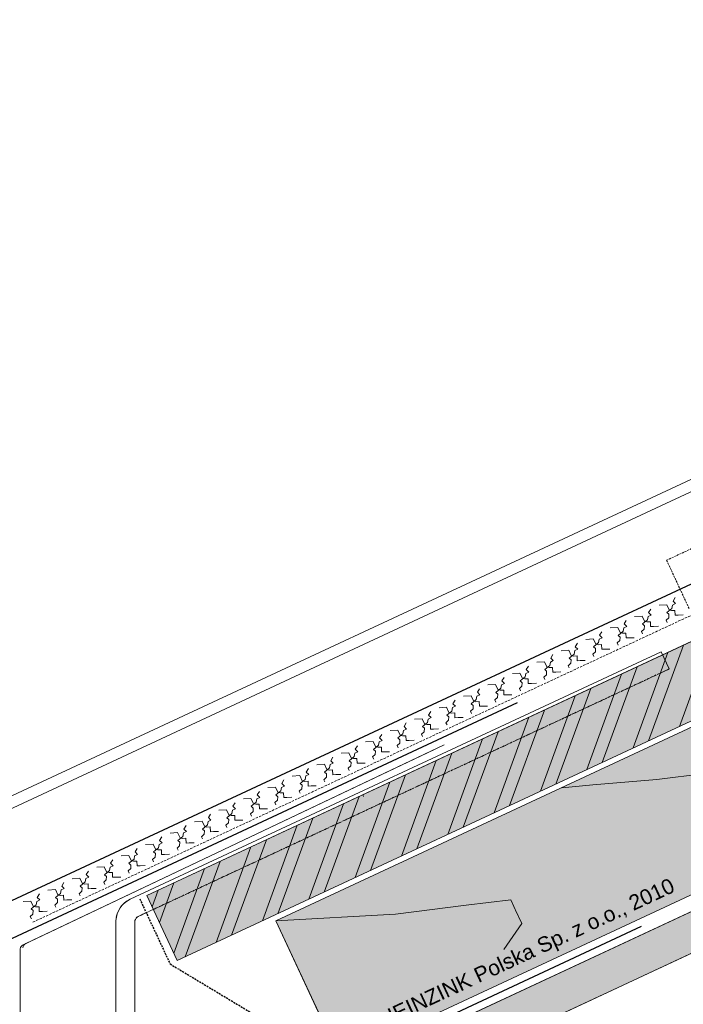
# Model space of a CAD drawing. Header units: millimetres. Extents: x -1427 to 15787, y -1578 to 5789.
# Tile 109 of 152: x -1276 to -1101, y 2090 to 2350. Entities that reach past the tile are written whole.
import ezdxf

# ---------------------------------------------------------------- set-up
doc = ezdxf.new("R2010")
doc.units = ezdxf.units.MM
doc.linetypes.add('STRICHLINIE', pattern=[0.75, 0.5, -0.25])
doc.linetypes.add('STRICHLINIE2', pattern=[9.525, 6.35, -3.175])
for name, color, linetype, lineweight in [('Brettholz Schnitt Holzmaserung', 253, 'Continuous', 15), ('Brettholz Umrisslinie', 7, 'Continuous', 9), ('Holzwerkstoffplatte Schnittschraffur', 253, 'Continuous', 15), ('Holzwerkstoffplatte Umrisslinie', 7, 'Continuous', 9), ('Kantholz Ansicht Holzmaserung', 253, 'Continuous', 15), ('Kantholz Umrisslinie', 7, 'Continuous', 9), ('KOPIERRECHT', 7, 'Continuous', 15), ('Schiebehaft', 7, 'STRICHLINIE', 15), ('STAHL', 7, 'Continuous', 15), ('strukturierte Trennlage', 7, 'STRICHLINIE2', 15), ('strukturierte Trennlage (X)', 7, 'Continuous', 15), ('Tragwerk Schraffur', 253, 'Continuous', 15), ('Tragwerk Umrisslinie', 7, 'Continuous', 9), ('Zink Ansicht', 7, 'Continuous', 20), ('Zink geschnitten Lochblech', 7, 'STRICHLINIE', 30), ('Zink geschnitten Vollmaterial', 7, 'Continuous', 30)]:
    doc.layers.add(name, color=color, linetype=linetype, lineweight=lineweight)
doc.layers.add('Schraffur Holz Ansicht', color=7, linetype='Continuous', true_color=0xfae9c2)
doc.layers.add('Schraffur Holz geschnitten', color=7, linetype='Continuous', true_color=0xf7dc9c)
doc.styles.get("Standard").update_dxf_attribs({"font": 'arial.ttf'})

msp = doc.modelspace()

# ---------------------------------------------------------------- hatches: boundary and pattern name
at = {"layer": 'Holzwerkstoffplatte Schnittschraffur'}
h = msp.add_hatch(dxfattribs=at)
h.set_pattern_fill('ANSI32', color=256, angle=25, style=0)
h.set_pattern_definition([(70, (-1604.753, 2983.068), (-8.95057, 3.25774), []), (70, (-1600.684, 2984.966), (-8.95057, 3.25774), [])])
edge = h.paths.add_edge_path()
edge.add_line((-1097.65409, 2186.56942), (-1242.64512, 2118.92109))
edge.add_line((-1089.64222, 2169.39755), (-1097.65409, 2186.56942))
edge.add_line((-1234.63695, 2101.7475), (-1089.64222, 2169.39755))
edge.add_line((-1234.63695, 2101.7475), (-1242.64618, 2118.92336))
at = {"layer": 'Schraffur Holz Ansicht'}
h = msp.add_hatch(color=256, dxfattribs=at)
h.paths.add_polyline_path([(-814.37127, 2296.04895), (-1208.62005, 2112.20773), (-1191.71532, 2075.95541), (-797.45888, 2259.80021)])
h.paths.add_polyline_path([(-1024.61682, 2179.91479), (-1012.32145, 2179.91479), (-1012.32145, 2169.38614), (-1024.61682, 2169.38614)], flags=24)
h.paths.add_polyline_path([(-1192.08885, 2084.12654), (-1104.60357, 2124.9216), (-1101.56971, 2118.41547), (-1189.055, 2077.62042)], flags=24)
at = {"layer": 'Schraffur Holz geschnitten'}
h = msp.add_hatch(color=256, dxfattribs=at)
h.paths.add_polyline_path([(-1240.93083, 2115.24478), (-1234.63695, 2101.7475), (-1089.64222, 2169.39755), (-1097.65409, 2186.56942), (-1106.71626, 2182.3413), (-1104.98756, 2178.63617)])
h.paths.add_polyline_path([(-1104.98756, 2178.63617), (-1106.71626, 2182.3413), (-1242.64512, 2118.92109), (-1240.93083, 2115.24478)])
at = {"layer": 'Tragwerk Schraffur'}
msp.add_hatch(color=256, dxfattribs=at).paths.add_polyline_path([(-790.27187, 2247.70428), (-794.49805, 2256.76736), (-1183.32746, 2075.45322), (-1183.32746, 1954.6188), (-1174.38334, 1954.6188), (-1174.38334, 2068.59016)])

# ---------------------------------------------------------------- linework, layer by layer
at = {"layer": 'Brettholz Schnitt Holzmaserung'}
msp.add_line((-1185.5644, 2145.0622), (-1185.74871, 2145.45745), dxfattribs=at)
at = {"layer": 'Brettholz Umrisslinie'}
msp.add_line((-1097.66875, 2186.56258), (-1242.6592, 2118.91453), dxfattribs=at)
at = {"layer": 'Holzwerkstoffplatte Umrisslinie'}
for p, q in [((-1097.65409, 2186.56942), (-1242.64512, 2118.92109)), ((-1234.63695, 2101.7475), (-1089.64222, 2169.39755)), ((-1234.63695, 2101.7475), (-1242.64618, 2118.92336))]:
    msp.add_line(p, q, dxfattribs=at)
at = {"layer": 'Kantholz Ansicht Holzmaserung'}
for p, q in [((-1108.26539, 2149.49849), (-1089.57751, 2151.81719)), ((-1125.07335, 2148.13592), (-1108.26539, 2149.49849)), ((-1133.27486, 2147.34176), (-1125.07335, 2148.13592)), ((-1177.15227, 2114.00956), (-1158.46439, 2116.32826)), ((-1158.46439, 2116.32826), (-1146.73023, 2117.8018)), ((-1146.73023, 2117.8018), (-1145.09712, 2114.2996)), ((-1208.62005, 2112.20773), (-1177.15227, 2114.00956)), ((-1145.45487, 2115.03006), (-1143.82177, 2111.52785)), ((-1143.82177, 2111.52785), (-1148.56733, 2104.66361))]:
    msp.add_line(p, q, dxfattribs=at)
at = {"layer": 'Kantholz Umrisslinie'}
msp.add_line((-1208.62005, 2112.20773), (-1191.71532, 2075.95541), dxfattribs=at)
msp.add_lwpolyline([(-1191.71532, 2075.95541), (-1208.62005, 2112.20773), (-814.37127, 2296.04895), (-797.45888, 2259.80021), (-797.45888, 2259.80021), (-1191.71532, 2075.95541)], close=True, dxfattribs=at)
at = {"layer": 'Schiebehaft', "linetype": 'STRICHLINIE'}
for q in [(-1053.55663, 2231.59675), (-1099.75267, 2194.60789)]:
    msp.add_line((-1105.66932, 2207.2962), q, dxfattribs=at)
at = {"layer": 'STAHL'}
for p, q in [((-1247.04485, 2117.91341), (-1107.11529, 2183.15828)), ((-1247.03465, 2117.9138), (-1107.09957, 2183.16285)), ((-1107.11432, 2183.15873), (-1105.00328, 2178.63159)), ((-1107.09957, 2183.16285), (-1104.98756, 2178.63617)), ((-1275.20428, 2105.93102), (-1164.24685, 2158.65897)), ((-1274.51538, 2106.25839), (-1166.83725, 2157.45173)), ((-1250.75914, 2030.0735), (-1250.764, 2112.28804)), ((-1245.764, 2112.28804), (-1245.764, 2030.07351)), ((-1276.05921, 2024.83111), (-1276.03768, 2104.83668))]:
    msp.add_line(p, q, dxfattribs=at)
at = {"layer": 'STAHL', "linetype": 'STRICHLINIE'}
msp.add_line((-1104.98756, 2178.63617), (-1244.92156, 2113.38226), dxfattribs=at)
at = {"layer": 'STAHL', "linetype": 'STRICHLINIE2', "ltscale": 0.1}
msp.add_line((-1105.00328, 2178.63159), (-1244.92072, 2113.38703), dxfattribs=at)
at = {"layer": 'STAHL'}
for centre, radius, start, end in [((-1244.32147, 2112.07078), 6.44619, 114.8829362, 178.0685695), ((-1244.28763, 2112.02279, 0), 6.5, 114.9999966, 170.0000015), ((-1244.28763, 2112.02279, 0), 1.5, 114.9999966, 170.0000015), ((-1244.28679, 2112.02757), 1.5, 114.9999966, 170.0000015), ((-1274.56047, 2104.57621), 1.5, 115.4174784, 169.9999984), ((-1273.87157, 2104.90358), 1.5, 115.4174784, 169.9999984)]:
    msp.add_arc(centre, radius, start, end, dxfattribs=at)
at = {"layer": 'strukturierte Trennlage', "ltscale": 0.1}
msp.add_line((-1272.64373, 2111.89776), (-825.68786, 2320.3167), dxfattribs=at)
at = {"layer": 'strukturierte Trennlage (X)'}
for p, q in [((-1103.98309, 2196.52787), (-1103.39949, 2197.44697)), ((-1103.30595, 2195.8596), (-1103.98309, 2196.52787)), ((-1110.42647, 2193.52327), (-1109.84287, 2194.44237)), ((-1109.74933, 2192.855), (-1110.42647, 2193.52327)), ((-1107.65506, 2195.46256), (-1105.65057, 2195.58162)), ((-1105.65057, 2195.58162), (-1105.02598, 2194.2422)), ((-1105.58194, 2193.50499), (-1104.26386, 2194.59758)), ((-1105.05868, 2193.04612), (-1105.58194, 2193.50499)), ((-1105.02598, 2194.2422), (-1104.40412, 2194.05422)), ((-1104.40412, 2194.05422), (-1103.49124, 2194.08629)), ((-1104.26386, 2194.59758), (-1104.09117, 2195.49344)), ((-1104.09117, 2195.49344), (-1103.30595, 2195.8596)), ((-1103.49124, 2194.08629), (-1103.44706, 2192.8289)), ((-1116.86985, 2190.51868), (-1116.28625, 2191.43777)), ((-1114.09844, 2192.45797), (-1112.09395, 2192.57702)), ((-1112.09395, 2192.57702), (-1111.46936, 2191.2376)), ((-1112.02532, 2190.50039), (-1110.70725, 2191.59298)), ((-1111.46936, 2191.2376), (-1110.8475, 2191.04962)), ((-1110.8475, 2191.04962), (-1109.93462, 2191.08169)), ((-1110.70725, 2191.59298), (-1110.53455, 2192.48885)), ((-1110.53455, 2192.48885), (-1109.74933, 2192.855)), ((-1109.93462, 2191.08169), (-1109.89044, 2189.8243)), ((-1105.81349, 2191.51331), (-1105.11746, 2192.14714)), ((-1105.53882, 2190.92427), (-1105.81349, 2191.51331)), ((-1105.11746, 2192.14714), (-1105.05868, 2193.04612)), ((-1103.44706, 2192.8289), (-1102.63864, 2192.8573)), ((-1102.63864, 2192.8573), (-1101.32943, 2192.88714)), ((-1123.31323, 2187.51408), (-1122.72963, 2188.43318)), ((-1120.54182, 2189.45337), (-1118.53733, 2189.57243)), ((-1118.53733, 2189.57243), (-1117.91275, 2188.233)), ((-1118.4687, 2187.4958), (-1117.15063, 2188.58838)), ((-1117.91275, 2188.233), (-1117.29088, 2188.04502)), ((-1117.15063, 2188.58838), (-1116.97793, 2189.48425)), ((-1116.97793, 2189.48425), (-1116.19272, 2189.8504)), ((-1116.19272, 2189.8504), (-1116.86985, 2190.51868)), ((-1112.25687, 2188.50871), (-1111.56085, 2189.14254)), ((-1111.9822, 2187.91967), (-1112.25687, 2188.50871)), ((-1111.50207, 2190.04152), (-1112.02532, 2190.50039)), ((-1111.56085, 2189.14254), (-1111.50207, 2190.04152)), ((-1109.89044, 2189.8243), (-1109.08203, 2189.8527)), ((-1109.08203, 2189.8527), (-1107.77281, 2189.88254)), ((-1126.9852, 2186.44877), (-1124.98071, 2186.56783)), ((-1124.98071, 2186.56783), (-1124.35613, 2185.2284)), ((-1124.91209, 2184.4912), (-1123.59401, 2185.58378)), ((-1123.59401, 2185.58378), (-1123.42132, 2186.47965)), ((-1123.42132, 2186.47965), (-1122.6361, 2186.8458)), ((-1122.6361, 2186.8458), (-1123.31323, 2187.51408)), ((-1118.70026, 2185.50411), (-1118.00423, 2186.13794)), ((-1117.94545, 2187.03692), (-1118.4687, 2187.4958)), ((-1118.00423, 2186.13794), (-1117.94545, 2187.03692)), ((-1117.29088, 2188.04502), (-1116.378, 2188.0771)), ((-1116.378, 2188.0771), (-1116.33383, 2186.8197)), ((-1116.33383, 2186.8197), (-1115.52541, 2186.8481)), ((-1115.52541, 2186.8481), (-1114.21619, 2186.87794)), ((-1133.42859, 2183.44417), (-1131.42409, 2183.56323)), ((-1131.42409, 2183.56323), (-1130.79951, 2182.2238)), ((-1130.03739, 2182.57919), (-1129.8647, 2183.47505)), ((-1129.8647, 2183.47505), (-1129.07948, 2183.8412)), ((-1129.75661, 2184.50948), (-1129.17301, 2185.42858)), ((-1129.07948, 2183.8412), (-1129.75661, 2184.50948)), ((-1125.14364, 2182.49952), (-1124.44761, 2183.13334)), ((-1124.38883, 2184.03232), (-1124.91209, 2184.4912)), ((-1124.44761, 2183.13334), (-1124.38883, 2184.03232)), ((-1124.35613, 2185.2284), (-1123.73426, 2185.04043)), ((-1123.73426, 2185.04043), (-1122.82138, 2185.0725)), ((-1122.82138, 2185.0725), (-1122.77721, 2183.8151)), ((-1122.77721, 2183.8151), (-1121.96879, 2183.84351)), ((-1121.96879, 2183.84351), (-1120.65957, 2183.87334)), ((-1118.42558, 2184.91507), (-1118.70026, 2185.50411)), ((-1139.87197, 2180.43957), (-1137.86748, 2180.55863)), ((-1137.86748, 2180.55863), (-1137.24289, 2179.21921)), ((-1136.48077, 2179.57459), (-1136.30808, 2180.47045)), ((-1136.30808, 2180.47045), (-1135.52286, 2180.83661)), ((-1136.2, 2181.50488), (-1135.61639, 2182.42398)), ((-1135.52286, 2180.83661), (-1136.2, 2181.50488)), ((-1131.35547, 2181.4866), (-1130.03739, 2182.57919)), ((-1130.83221, 2181.02772), (-1131.35547, 2181.4866)), ((-1130.89099, 2180.12875), (-1130.83221, 2181.02772)), ((-1130.79951, 2182.2238), (-1130.17764, 2182.03583)), ((-1130.17764, 2182.03583), (-1129.26476, 2182.0679)), ((-1129.26476, 2182.0679), (-1129.22059, 2180.8105)), ((-1129.22059, 2180.8105), (-1128.41217, 2180.83891)), ((-1128.41217, 2180.83891), (-1127.10296, 2180.86875)), ((-1124.86896, 2181.91047), (-1125.14364, 2182.49952)), ((-1142.75146, 2177.46585), (-1141.96624, 2177.83201)), ((-1142.64338, 2178.50028), (-1142.05978, 2179.41938)), ((-1141.96624, 2177.83201), (-1142.64338, 2178.50028)), ((-1137.79885, 2178.482), (-1136.48077, 2179.57459)), ((-1137.27559, 2178.02312), (-1137.79885, 2178.482)), ((-1137.33437, 2177.12415), (-1137.27559, 2178.02312)), ((-1137.24289, 2179.21921), (-1136.62103, 2179.03123)), ((-1136.62103, 2179.03123), (-1135.70815, 2179.0633)), ((-1135.70815, 2179.0633), (-1135.66397, 2177.80591)), ((-1135.66397, 2177.80591), (-1134.85555, 2177.83431)), ((-1134.85555, 2177.83431), (-1133.54634, 2177.86415)), ((-1131.58702, 2179.49492), (-1130.89099, 2180.12875)), ((-1131.31234, 2178.90588), (-1131.58702, 2179.49492)), ((-1149.08676, 2175.49568), (-1148.50316, 2176.41478)), ((-1148.40962, 2174.82741), (-1149.08676, 2175.49568)), ((-1146.31535, 2177.43498), (-1144.31086, 2177.55403)), ((-1144.31086, 2177.55403), (-1143.68627, 2176.21461)), ((-1144.24223, 2175.4774), (-1142.92415, 2176.56999)), ((-1143.71897, 2175.01853), (-1144.24223, 2175.4774)), ((-1143.68627, 2176.21461), (-1143.06441, 2176.02663)), ((-1143.06441, 2176.02663), (-1142.15153, 2176.0587)), ((-1142.92415, 2176.56999), (-1142.75146, 2177.46585)), ((-1142.15153, 2176.0587), (-1142.10735, 2174.80131)), ((-1138.0304, 2176.49032), (-1137.33437, 2177.12415)), ((-1137.75573, 2175.90128), (-1138.0304, 2176.49032)), ((-1155.53014, 2172.49109), (-1154.94654, 2173.41019)), ((-1152.75873, 2174.43038), (-1150.75424, 2174.54944)), ((-1150.75424, 2174.54944), (-1150.12965, 2173.21001)), ((-1150.68561, 2172.4728), (-1149.36754, 2173.56539)), ((-1150.12965, 2173.21001), (-1149.50779, 2173.02203)), ((-1149.50779, 2173.02203), (-1148.59491, 2173.05411)), ((-1149.36754, 2173.56539), (-1149.19484, 2174.46126)), ((-1149.19484, 2174.46126), (-1148.40962, 2174.82741)), ((-1148.59491, 2173.05411), (-1148.55073, 2171.79671)), ((-1144.47378, 2173.48572), (-1143.77775, 2174.11955)), ((-1144.19911, 2172.89668), (-1144.47378, 2173.48572)), ((-1143.77775, 2174.11955), (-1143.71897, 2175.01853)), ((-1142.10735, 2174.80131), (-1141.29893, 2174.82971)), ((-1141.29893, 2174.82971), (-1139.98972, 2174.85955)), ((-1161.97352, 2169.48649), (-1161.38992, 2170.40559)), ((-1159.20211, 2171.42578), (-1157.19762, 2171.54484)), ((-1157.19762, 2171.54484), (-1156.57304, 2170.20541)), ((-1157.12899, 2169.46821), (-1155.81092, 2170.56079)), ((-1156.57304, 2170.20541), (-1155.95117, 2170.01743)), ((-1155.95117, 2170.01743), (-1155.03829, 2170.04951)), ((-1155.81092, 2170.56079), (-1155.63822, 2171.45666)), ((-1155.63822, 2171.45666), (-1154.85301, 2171.82281)), ((-1154.85301, 2171.82281), (-1155.53014, 2172.49109)), ((-1155.03829, 2170.04951), (-1154.99412, 2168.79211)), ((-1150.91716, 2170.48112), (-1150.22114, 2171.11495)), ((-1150.64249, 2169.89208), (-1150.91716, 2170.48112)), ((-1150.16236, 2172.01393), (-1150.68561, 2172.4728)), ((-1150.22114, 2171.11495), (-1150.16236, 2172.01393)), ((-1148.55073, 2171.79671), (-1147.74232, 2171.82511)), ((-1147.74232, 2171.82511), (-1146.4331, 2171.85495)), ((-1168.4169, 2166.48189), (-1167.8333, 2167.40099)), ((-1165.64549, 2168.42118), (-1163.641, 2168.54024)), ((-1163.641, 2168.54024), (-1163.01642, 2167.20081)), ((-1163.57238, 2166.46361), (-1162.2543, 2167.55619)), ((-1162.2543, 2167.55619), (-1162.08161, 2168.45206)), ((-1162.08161, 2168.45206), (-1161.29639, 2168.81821)), ((-1161.29639, 2168.81821), (-1161.97352, 2169.48649)), ((-1157.36055, 2167.47652), (-1156.66452, 2168.11035)), ((-1157.08587, 2166.88748), (-1157.36055, 2167.47652)), ((-1156.60574, 2169.00933), (-1157.12899, 2169.46821)), ((-1156.66452, 2168.11035), (-1156.60574, 2169.00933)), ((-1154.99412, 2168.79211), (-1154.1857, 2168.82051)), ((-1154.1857, 2168.82051), (-1152.87648, 2168.85035)), ((-1172.08888, 2165.41658), (-1170.08438, 2165.53564)), ((-1170.08438, 2165.53564), (-1169.4598, 2164.19621)), ((-1168.69768, 2164.5516), (-1168.52499, 2165.44746)), ((-1168.52499, 2165.44746), (-1167.73977, 2165.81361)), ((-1167.73977, 2165.81361), (-1168.4169, 2166.48189)), ((-1163.80393, 2164.47193), (-1163.1079, 2165.10575)), ((-1163.04912, 2166.00473), (-1163.57238, 2166.46361)), ((-1163.1079, 2165.10575), (-1163.04912, 2166.00473)), ((-1163.01642, 2167.20081), (-1162.39455, 2167.01284)), ((-1162.39455, 2167.01284), (-1161.48167, 2167.04491)), ((-1161.48167, 2167.04491), (-1161.4375, 2165.78751)), ((-1161.4375, 2165.78751), (-1160.62908, 2165.81592)), ((-1160.62908, 2165.81592), (-1159.31986, 2165.84575)), ((-1178.53226, 2162.41198), (-1176.52777, 2162.53104)), ((-1176.52777, 2162.53104), (-1175.90318, 2161.19162)), ((-1175.14106, 2161.547), (-1174.96837, 2162.44286)), ((-1174.96837, 2162.44286), (-1174.18315, 2162.80902)), ((-1174.86029, 2163.47729), (-1174.27668, 2164.39639)), ((-1174.18315, 2162.80902), (-1174.86029, 2163.47729)), ((-1170.01576, 2163.45901), (-1168.69768, 2164.5516)), ((-1169.4925, 2163.00013), (-1170.01576, 2163.45901)), ((-1169.55128, 2162.10116), (-1169.4925, 2163.00013)), ((-1169.4598, 2164.19621), (-1168.83793, 2164.00824)), ((-1168.83793, 2164.00824), (-1167.92505, 2164.04031)), ((-1167.92505, 2164.04031), (-1167.88088, 2162.78292)), ((-1167.88088, 2162.78292), (-1167.07246, 2162.81132)), ((-1167.07246, 2162.81132), (-1165.76325, 2162.84116)), ((-1163.52925, 2163.88289), (-1163.80393, 2164.47193)), ((-1181.41175, 2159.43827), (-1180.62653, 2159.80442)), ((-1181.30367, 2160.47269), (-1180.72007, 2161.39179)), ((-1180.62653, 2159.80442), (-1181.30367, 2160.47269)), ((-1176.45914, 2160.45441), (-1175.14106, 2161.547)), ((-1175.93588, 2159.99554), (-1176.45914, 2160.45441)), ((-1175.99466, 2159.09656), (-1175.93588, 2159.99554)), ((-1175.90318, 2161.19162), (-1175.28132, 2161.00364)), ((-1175.28132, 2161.00364), (-1174.36844, 2161.03571)), ((-1174.36844, 2161.03571), (-1174.32426, 2159.77832)), ((-1174.32426, 2159.77832), (-1173.51584, 2159.80672)), ((-1173.51584, 2159.80672), (-1172.20663, 2159.83656)), ((-1170.24731, 2161.46733), (-1169.55128, 2162.10116)), ((-1169.97263, 2160.87829), (-1170.24731, 2161.46733)), ((-1187.74705, 2157.46809), (-1187.16345, 2158.38719)), ((-1187.06991, 2156.79982), (-1187.74705, 2157.46809)), ((-1184.97564, 2159.40739), (-1182.97115, 2159.52644)), ((-1182.97115, 2159.52644), (-1182.34656, 2158.18702)), ((-1182.90252, 2157.44981), (-1181.58444, 2158.5424)), ((-1182.37926, 2156.99094), (-1182.90252, 2157.44981)), ((-1182.43804, 2156.09196), (-1182.37926, 2156.99094)), ((-1182.34656, 2158.18702), (-1181.7247, 2157.99904)), ((-1181.7247, 2157.99904), (-1180.81182, 2158.03111)), ((-1181.58444, 2158.5424), (-1181.41175, 2159.43827)), ((-1180.81182, 2158.03111), (-1180.76764, 2156.77372)), ((-1176.69069, 2158.46273), (-1175.99466, 2159.09656)), ((-1176.41602, 2157.87369), (-1176.69069, 2158.46273)), ((-1194.19043, 2154.4635), (-1193.60683, 2155.3826)), ((-1193.5133, 2153.79522), (-1194.19043, 2154.4635)), ((-1191.41902, 2156.40279), (-1189.41453, 2156.52185)), ((-1189.41453, 2156.52185), (-1188.78994, 2155.18242)), ((-1189.3459, 2154.44522), (-1188.02783, 2155.5378)), ((-1188.82265, 2153.98634), (-1189.3459, 2154.44522)), ((-1188.78994, 2155.18242), (-1188.16808, 2154.99444)), ((-1188.16808, 2154.99444), (-1187.2552, 2155.02652)), ((-1188.02783, 2155.5378), (-1187.85513, 2156.43367)), ((-1187.85513, 2156.43367), (-1187.06991, 2156.79982)), ((-1187.2552, 2155.02652), (-1187.21102, 2153.76912)), ((-1183.13407, 2155.45813), (-1182.43804, 2156.09196)), ((-1182.8594, 2154.86909), (-1183.13407, 2155.45813)), ((-1180.76764, 2156.77372), (-1179.95923, 2156.80212)), ((-1179.95923, 2156.80212), (-1178.65001, 2156.83196)), ((-1200.63381, 2151.4589), (-1200.05021, 2152.378)), ((-1197.8624, 2153.39819), (-1195.85791, 2153.51725)), ((-1195.85791, 2153.51725), (-1195.23333, 2152.17782)), ((-1195.78928, 2151.44062), (-1194.47121, 2152.5332)), ((-1195.23333, 2152.17782), (-1194.61146, 2151.98985)), ((-1194.61146, 2151.98985), (-1193.69858, 2152.02192)), ((-1194.47121, 2152.5332), (-1194.29851, 2153.42907)), ((-1194.29851, 2153.42907), (-1193.5133, 2153.79522)), ((-1193.69858, 2152.02192), (-1193.65441, 2150.76452)), ((-1189.57745, 2152.45353), (-1188.88143, 2153.08736)), ((-1189.30278, 2151.86449), (-1189.57745, 2152.45353)), ((-1188.88143, 2153.08736), (-1188.82265, 2153.98634)), ((-1187.21102, 2153.76912), (-1186.40261, 2153.79752)), ((-1186.40261, 2153.79752), (-1185.09339, 2153.82736)), ((-1207.0772, 2148.4543), (-1206.49359, 2149.3734)), ((-1204.30578, 2150.39359), (-1202.30129, 2150.51265)), ((-1202.30129, 2150.51265), (-1201.67671, 2149.17322)), ((-1202.23267, 2148.43602), (-1200.91459, 2149.5286)), ((-1200.91459, 2149.5286), (-1200.7419, 2150.42447)), ((-1200.7419, 2150.42447), (-1199.95668, 2150.79062)), ((-1199.95668, 2150.79062), (-1200.63381, 2151.4589)), ((-1196.02084, 2149.44894), (-1195.32481, 2150.08276)), ((-1195.74616, 2148.85989), (-1196.02084, 2149.44894)), ((-1195.26603, 2150.98174), (-1195.78928, 2151.44062)), ((-1195.32481, 2150.08276), (-1195.26603, 2150.98174)), ((-1193.65441, 2150.76452), (-1192.84599, 2150.79292)), ((-1192.84599, 2150.79292), (-1191.53677, 2150.82276)), ((-1210.74917, 2147.38899), (-1208.74467, 2147.50805)), ((-1208.74467, 2147.50805), (-1208.12009, 2146.16862)), ((-1207.35797, 2146.52401), (-1207.18528, 2147.41987)), ((-1207.18528, 2147.41987), (-1206.40006, 2147.78603)), ((-1206.40006, 2147.78603), (-1207.0772, 2148.4543)), ((-1202.46422, 2146.44434), (-1201.76819, 2147.07817)), ((-1201.70941, 2147.97714), (-1202.23267, 2148.43602)), ((-1201.76819, 2147.07817), (-1201.70941, 2147.97714)), ((-1201.67671, 2149.17322), (-1201.05484, 2148.98525)), ((-1201.05484, 2148.98525), (-1200.14196, 2149.01732)), ((-1200.14196, 2149.01732), (-1200.09779, 2147.75992)), ((-1200.09779, 2147.75992), (-1199.28937, 2147.78833)), ((-1199.28937, 2147.78833), (-1197.98015, 2147.81817)), ((-1217.19255, 2144.38439), (-1215.18806, 2144.50345)), ((-1215.18806, 2144.50345), (-1214.56347, 2143.16403)), ((-1213.80135, 2143.51941), (-1213.62866, 2144.41527)), ((-1213.62866, 2144.41527), (-1212.84344, 2144.78143)), ((-1213.52058, 2145.4497), (-1212.93697, 2146.3688)), ((-1212.84344, 2144.78143), (-1213.52058, 2145.4497)), ((-1208.9076, 2143.43974), (-1208.21157, 2144.07357)), ((-1208.67605, 2145.43142), (-1207.35797, 2146.52401)), ((-1208.15279, 2144.97254), (-1208.67605, 2145.43142)), ((-1208.21157, 2144.07357), (-1208.15279, 2144.97254)), ((-1208.12009, 2146.16862), (-1207.49822, 2145.98065)), ((-1207.49822, 2145.98065), (-1206.58534, 2146.01272)), ((-1206.58534, 2146.01272), (-1206.54117, 2144.75533)), ((-1206.54117, 2144.75533), (-1205.73275, 2144.78373)), ((-1205.73275, 2144.78373), (-1204.42354, 2144.81357)), ((-1202.18954, 2145.8553), (-1202.46422, 2146.44434)), ((-1223.63593, 2141.3798), (-1221.63144, 2141.49885)), ((-1221.63144, 2141.49885), (-1221.00685, 2140.15943)), ((-1220.07204, 2141.41068), (-1219.28682, 2141.77683)), ((-1219.96396, 2142.4451), (-1219.38036, 2143.3642)), ((-1219.28682, 2141.77683), (-1219.96396, 2142.4451)), ((-1215.11943, 2142.42682), (-1213.80135, 2143.51941)), ((-1214.59617, 2141.96795), (-1215.11943, 2142.42682)), ((-1214.65495, 2141.06897), (-1214.59617, 2141.96795)), ((-1214.56347, 2143.16403), (-1213.94161, 2142.97605)), ((-1213.94161, 2142.97605), (-1213.02873, 2143.00812)), ((-1213.02873, 2143.00812), (-1212.98455, 2141.75073)), ((-1212.98455, 2141.75073), (-1212.17613, 2141.77913)), ((-1212.17613, 2141.77913), (-1210.86692, 2141.80897)), ((-1208.63292, 2142.8507), (-1208.9076, 2143.43974)), ((-1226.40734, 2139.44051), (-1225.82374, 2140.3596)), ((-1225.7302, 2138.77223), (-1226.40734, 2139.44051)), ((-1221.56281, 2139.42222), (-1220.24473, 2140.51481)), ((-1221.03955, 2138.96335), (-1221.56281, 2139.42222)), ((-1221.09833, 2138.06437), (-1221.03955, 2138.96335)), ((-1221.00685, 2140.15943), (-1220.38499, 2139.97145)), ((-1220.38499, 2139.97145), (-1219.47211, 2140.00352)), ((-1220.24473, 2140.51481), (-1220.07204, 2141.41068)), ((-1219.47211, 2140.00352), (-1219.42793, 2138.74613)), ((-1215.35098, 2140.43514), (-1214.65495, 2141.06897)), ((-1215.07631, 2139.8461), (-1215.35098, 2140.43514)), ((-1232.85072, 2136.43591), (-1232.26712, 2137.35501)), ((-1232.17359, 2135.76763), (-1232.85072, 2136.43591)), ((-1230.07931, 2138.3752), (-1228.07482, 2138.49426)), ((-1228.07482, 2138.49426), (-1227.45023, 2137.15483)), ((-1228.00619, 2136.41763), (-1226.68812, 2137.51021)), ((-1227.48294, 2135.95875), (-1228.00619, 2136.41763)), ((-1227.45023, 2137.15483), (-1226.82837, 2136.96685)), ((-1226.82837, 2136.96685), (-1225.91549, 2136.99893)), ((-1226.68812, 2137.51021), (-1226.51542, 2138.40608)), ((-1226.51542, 2138.40608), (-1225.7302, 2138.77223)), ((-1225.91549, 2136.99893), (-1225.87131, 2135.74153)), ((-1221.79436, 2137.43054), (-1221.09833, 2138.06437)), ((-1221.51969, 2136.8415), (-1221.79436, 2137.43054)), ((-1219.42793, 2138.74613), (-1218.61952, 2138.77453)), ((-1218.61952, 2138.77453), (-1217.3103, 2138.80437)), ((-1239.2941, 2133.43131), (-1238.7105, 2134.35041)), ((-1236.52269, 2135.3706), (-1234.5182, 2135.48966)), ((-1234.5182, 2135.48966), (-1233.89362, 2134.15023)), ((-1234.44958, 2133.41303), (-1233.1315, 2134.50561)), ((-1233.89362, 2134.15023), (-1233.27175, 2133.96226)), ((-1233.27175, 2133.96226), (-1232.35887, 2133.99433)), ((-1233.1315, 2134.50561), (-1232.9588, 2135.40148)), ((-1232.9588, 2135.40148), (-1232.17359, 2135.76763)), ((-1232.35887, 2133.99433), (-1232.3147, 2132.73693)), ((-1228.23774, 2134.42594), (-1227.54172, 2135.05977)), ((-1227.96307, 2133.8369), (-1228.23774, 2134.42594)), ((-1227.54172, 2135.05977), (-1227.48294, 2135.95875)), ((-1225.87131, 2135.74153), (-1225.0629, 2135.76993)), ((-1225.0629, 2135.76993), (-1223.75368, 2135.79977)), ((-1245.73749, 2130.42671), (-1245.15388, 2131.34581)), ((-1242.96607, 2132.366), (-1240.96158, 2132.48506)), ((-1240.96158, 2132.48506), (-1240.337, 2131.14563)), ((-1240.89296, 2130.40843), (-1239.57488, 2131.50102)), ((-1240.337, 2131.14563), (-1239.71513, 2130.95766)), ((-1239.57488, 2131.50102), (-1239.40219, 2132.39688)), ((-1239.40219, 2132.39688), (-1238.61697, 2132.76303)), ((-1238.61697, 2132.76303), (-1239.2941, 2133.43131)), ((-1234.68113, 2131.42135), (-1233.9851, 2132.05517)), ((-1234.40645, 2130.8323), (-1234.68113, 2131.42135)), ((-1233.92632, 2132.95415), (-1234.44958, 2133.41303)), ((-1233.9851, 2132.05517), (-1233.92632, 2132.95415)), ((-1232.3147, 2132.73693), (-1231.50628, 2132.76534)), ((-1231.50628, 2132.76534), (-1230.19706, 2132.79517)), ((-1249.40946, 2129.3614), (-1247.40496, 2129.48046)), ((-1247.40496, 2129.48046), (-1246.78038, 2128.14104)), ((-1247.33634, 2127.40383), (-1246.01826, 2128.49642)), ((-1246.01826, 2128.49642), (-1245.84557, 2129.39228)), ((-1245.84557, 2129.39228), (-1245.06035, 2129.75844)), ((-1245.06035, 2129.75844), (-1245.73749, 2130.42671)), ((-1241.12451, 2128.41675), (-1240.42848, 2129.05058)), ((-1240.3697, 2129.94955), (-1240.89296, 2130.40843)), ((-1240.42848, 2129.05058), (-1240.3697, 2129.94955)), ((-1239.71513, 2130.95766), (-1238.80225, 2130.98973)), ((-1238.80225, 2130.98973), (-1238.75808, 2129.73234)), ((-1238.75808, 2129.73234), (-1237.94966, 2129.76074)), ((-1237.94966, 2129.76074), (-1236.64044, 2129.79058)), ((-1255.85284, 2126.35681), (-1253.84835, 2126.47586)), ((-1253.84835, 2126.47586), (-1253.22376, 2125.13644)), ((-1252.46164, 2125.49182), (-1252.28895, 2126.38768)), ((-1252.28895, 2126.38768), (-1251.50373, 2126.75384)), ((-1252.18087, 2127.42211), (-1251.59726, 2128.34121)), ((-1251.50373, 2126.75384), (-1252.18087, 2127.42211)), ((-1247.56789, 2125.41215), (-1246.87186, 2126.04598)), ((-1246.81308, 2126.94495), (-1247.33634, 2127.40383)), ((-1246.87186, 2126.04598), (-1246.81308, 2126.94495)), ((-1246.78038, 2128.14104), (-1246.15851, 2127.95306)), ((-1246.15851, 2127.95306), (-1245.24563, 2127.98513)), ((-1245.24563, 2127.98513), (-1245.20146, 2126.72774)), ((-1245.20146, 2126.72774), (-1244.39304, 2126.75614)), ((-1244.39304, 2126.75614), (-1243.08383, 2126.78598)), ((-1240.84983, 2127.82771), (-1241.12451, 2128.41675)), ((-1262.29622, 2123.35221), (-1260.29173, 2123.47127)), ((-1260.29173, 2123.47127), (-1259.66714, 2122.13184)), ((-1258.90502, 2122.48722), (-1258.73233, 2123.38309)), ((-1258.73233, 2123.38309), (-1257.94711, 2123.74924)), ((-1258.62425, 2124.41751), (-1258.04065, 2125.33661)), ((-1257.94711, 2123.74924), (-1258.62425, 2124.41751)), ((-1253.77972, 2124.39923), (-1252.46164, 2125.49182)), ((-1253.25646, 2123.94036), (-1253.77972, 2124.39923)), ((-1253.31524, 2123.04138), (-1253.25646, 2123.94036)), ((-1253.22376, 2125.13644), (-1252.6019, 2124.94846)), ((-1252.6019, 2124.94846), (-1251.68902, 2124.98053)), ((-1251.68902, 2124.98053), (-1251.64484, 2123.72314)), ((-1251.64484, 2123.72314), (-1250.83642, 2123.75154)), ((-1250.83642, 2123.75154), (-1249.52721, 2123.78138)), ((-1247.29321, 2124.82311), (-1247.56789, 2125.41215)), ((-1265.17571, 2120.37849), (-1264.39049, 2120.74464)), ((-1265.06763, 2121.41292), (-1264.48403, 2122.33202)), ((-1264.39049, 2120.74464), (-1265.06763, 2121.41292)), ((-1260.2231, 2121.39464), (-1258.90502, 2122.48722)), ((-1259.69984, 2120.93576), (-1260.2231, 2121.39464)), ((-1259.75862, 2120.03678), (-1259.69984, 2120.93576)), ((-1259.66714, 2122.13184), (-1259.04528, 2121.94386)), ((-1259.04528, 2121.94386), (-1258.1324, 2121.97594)), ((-1258.1324, 2121.97594), (-1258.08822, 2120.71854)), ((-1258.08822, 2120.71854), (-1257.27981, 2120.74694)), ((-1257.27981, 2120.74694), (-1255.97059, 2120.77678)), ((-1254.01127, 2122.40755), (-1253.31524, 2123.04138)), ((-1253.7366, 2121.81851), (-1254.01127, 2122.40755)), ((-1271.51101, 2118.40832), (-1270.92741, 2119.32742)), ((-1270.83388, 2117.74004), (-1271.51101, 2118.40832)), ((-1268.7396, 2120.34761), (-1266.73511, 2120.46667)), ((-1266.73511, 2120.46667), (-1266.11052, 2119.12724)), ((-1266.66648, 2118.39004), (-1265.34841, 2119.48262)), ((-1266.14323, 2117.93116), (-1266.66648, 2118.39004)), ((-1266.11052, 2119.12724), (-1265.48866, 2118.93926)), ((-1265.48866, 2118.93926), (-1264.57578, 2118.97134)), ((-1265.34841, 2119.48262), (-1265.17571, 2120.37849)), ((-1264.57578, 2118.97134), (-1264.5316, 2117.71394)), ((-1260.45465, 2119.40295), (-1259.75862, 2120.03678)), ((-1260.17998, 2118.81391), (-1260.45465, 2119.40295)), ((-1275.18298, 2117.34301), (-1273.17849, 2117.46207)), ((-1273.17849, 2117.46207), (-1272.55391, 2116.12264)), ((-1273.10987, 2115.38544), (-1271.79179, 2116.47802)), ((-1272.55391, 2116.12264), (-1271.93204, 2115.93467)), ((-1271.93204, 2115.93467), (-1271.01916, 2115.96674)), ((-1271.79179, 2116.47802), (-1271.61909, 2117.37389)), ((-1271.61909, 2117.37389), (-1270.83388, 2117.74004)), ((-1271.01916, 2115.96674), (-1270.97499, 2114.70934)), ((-1266.89803, 2116.39836), (-1266.20201, 2117.03218)), ((-1266.62336, 2115.80931), (-1266.89803, 2116.39836)), ((-1266.20201, 2117.03218), (-1266.14323, 2117.93116)), ((-1264.5316, 2117.71394), (-1263.72319, 2117.74234)), ((-1263.72319, 2117.74234), (-1262.41397, 2117.77218)), ((-1273.34142, 2113.39376), (-1272.64539, 2114.02759)), ((-1273.06674, 2112.80472), (-1273.34142, 2113.39376)), ((-1272.58661, 2114.92656), (-1273.10987, 2115.38544)), ((-1272.64539, 2114.02759), (-1272.58661, 2114.92656)), ((-1270.97499, 2114.70934), (-1270.16657, 2114.73775)), ((-1270.16657, 2114.73775), (-1268.85735, 2114.76759))]:
    msp.add_line(p, q, dxfattribs=at)
at = {"layer": 'Tragwerk Umrisslinie'}
for p, q in [((-1183.32746, 2075.45322), (-795.7684, 2256.17498)), ((-1174.38334, 2068.59016), (-791.53954, 2247.11315))]:
    msp.add_line(p, q, dxfattribs=at)
msp.add_lwpolyline([(-790.27187, 2247.70428), (-794.49805, 2256.76736), (-1183.32746, 2075.45322), (-1183.32746, 1954.6188), (-1174.38334, 1954.6188), (-1174.38334, 2068.59016)], close=True, dxfattribs=at)
at = {"layer": 'Zink Ansicht'}
for p, q in [((-1302.40175, 2133.90076), (-839.43657, 2349.8009)), ((-1301.68202, 2130.92622), (-838.16872, 2347.08198))]:
    msp.add_line(p, q, dxfattribs=at)
at = {"layer": 'Zink geschnitten Lochblech'}
for p, q in [((-1244.51493, 2118.0487), (-1236.50694, 2100.8755)), ((-1236.50694, 2100.8755), (-1193.58531, 2075.08342))]:
    msp.add_line(p, q, dxfattribs=at)
at = {"layer": 'Zink geschnitten Vollmaterial'}
for p, q in [((-1317.37703, 2099.33322), (-828.88388, 2327.17059)), ((-1306.89956, 2094.25742), (-1144.99109, 2169.75656)), ((-1204.3249, 2067.86422), (-1112.29555, 2110.80174)), ((-1204.32404, 2067.86912), (-1112.29469, 2110.80664))]:
    msp.add_line(p, q, dxfattribs=at)

# ---------------------------------------------------------------- texts
at = {"layer": 'KOPIERRECHT', "insert": (-1190.75993, 2083.64285), "char_height": 4, "width": 110.993773, "attachment_point": 1, "rotation": 25}
msp.add_mtext('© RHEINZINK Polska Sp. z o.o., 2010', dxfattribs=at)

doc.saveas('drawing.dxf')
